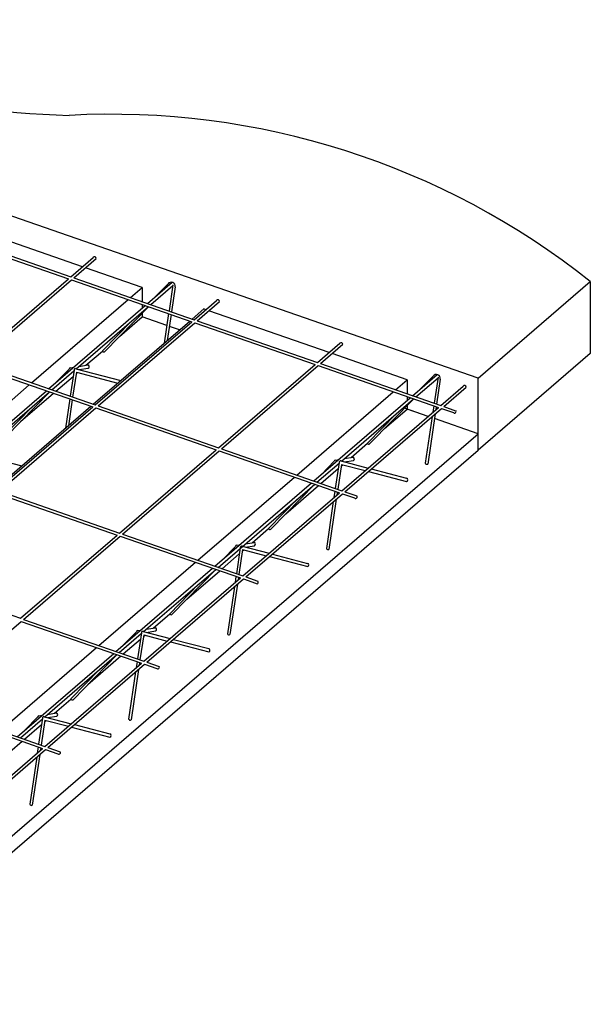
# Model space of a CAD drawing. Header units: millimetres. Extents: x 0 to 119, y 0 to 84.
# Tile 3 of 14: x 36.24 to 40.61, y 9.88 to 17.42. Entities that reach past the tile are written whole.
import ezdxf

# ---------------------------------------------------------------- set-up
doc = ezdxf.new("R2010")
doc.units = ezdxf.units.MM
doc.header["$MEASUREMENT"] = 0
for name, color, linetype in [('Malha POP', 251, 'Continuous'), ('Treliça', 251, 'Continuous'), ('Vinco sapata', 253, 'Continuous')]:
    doc.layers.add(name, color=color, linetype=linetype)
doc.layers.add('Vinco ConcUsi', color=7, linetype='Continuous', true_color=0x8c8c8c)

msp = doc.modelspace()

# ---------------------------------------------------------------- linework, layer by layer
at = {"layer": 'Malha POP'}
for p, q in [((36.7223, 15.5314), (35.8008, 15.8518)), ((35.694, 15.7598), (36.6155, 15.4395)), ((35.7117, 15.7751), (36.6332, 15.4548)), ((36.6332, 15.4548), (36.805, 15.6027)), ((36.6563, 15.4468), (36.8281, 15.5947)), ((37.1794, 15.3726), (36.7453, 15.5234)), ((35.8753, 14.8021), (36.6155, 15.4395)), ((35.8984, 14.7941), (36.6386, 15.4315)), ((36.6386, 15.4315), (37.5601, 15.1112)), ((36.6563, 15.4468), (37.5778, 15.1264)), ((37.0904, 15.2959), (37.1794, 15.3726)), ((37.1794, 15.3726), (37.1794, 15.2649)), ((36.3329, 14.643), (37.0727, 15.2806)), ((37.1794, 15.2435), (37.1794, 15.2145)), ((37.5778, 15.1264), (37.7496, 15.2743)), ((37.6009, 15.1184), (37.7726, 15.2663)), ((37.1794, 15.1752), (37.1794, 15.1476)), ((37.5627, 15.1317), (37.6516, 15.2084)), ((37.6668, 15.2031), (37.6516, 15.2084)), ((38.6114, 14.8748), (37.6899, 15.1951)), ((36.8052, 14.4788), (37.5449, 15.1164)), ((36.8199, 14.4737), (37.5601, 15.1112)), ((36.8429, 14.4657), (37.5831, 15.1032)), ((37.0066, 14.9986), (37.1794, 15.1476)), ((37.5831, 15.1032), (38.5047, 14.7828)), ((37.6009, 15.1184), (38.5224, 14.7981)), ((38.5224, 14.7981), (38.6941, 14.946)), ((38.5454, 14.7901), (38.7172, 14.938)), ((36.7496, 14.7772), (36.8757, 14.8858)), ((39.2102, 14.6666), (38.6345, 14.8668)), ((35.8807, 14.7788), (36.8022, 14.4585)), ((35.8984, 14.7941), (36.8199, 14.4737)), ((37.7645, 14.1454), (38.5047, 14.7828)), ((38.5454, 14.7901), (39.4669, 14.4698)), ((36.6739, 14.712), (36.6858, 14.7222)), ((36.7081, 14.7414), (36.7138, 14.7463)), ((37.7875, 14.1374), (38.5277, 14.7748)), ((38.5277, 14.7748), (39.4492, 14.4545)), ((35.5754, 13.9902), (36.3152, 14.6278)), ((36.5189, 14.5783), (36.651, 14.6922)), ((39.1212, 14.5899), (39.2102, 14.6666)), ((39.2102, 14.6666), (39.2102, 14.559)), ((36.2491, 14.3458), (36.5012, 14.5631)), ((38.3637, 13.9371), (39.1035, 14.5747)), ((39.4669, 14.4698), (39.6387, 14.6177)), ((39.49, 14.4618), (39.6617, 14.6097)), ((39.2102, 14.5376), (39.2102, 14.5085)), ((36.0477, 13.826), (36.7875, 14.4636)), ((36.062, 13.821), (36.8022, 14.4585)), ((36.085, 13.813), (36.8252, 14.4505)), ((36.8252, 14.4505), (37.7467, 14.1301)), ((36.8429, 14.4657), (37.7645, 14.1454)), ((38.709, 13.8171), (39.4492, 14.4545)), ((38.7321, 13.8091), (39.4723, 14.4465)), ((39.0374, 14.2927), (39.2102, 14.4416)), ((39.2102, 14.4693), (39.2102, 14.4416)), ((39.4723, 14.4465), (39.5639, 14.4146)), ((39.49, 14.4618), (39.5816, 14.4299)), ((38.7804, 14.0712), (38.9065, 14.1799)), ((37.0065, 13.4927), (37.7467, 14.1301)), ((37.0296, 13.4847), (37.7698, 14.1221)), ((37.7698, 14.1221), (38.6913, 13.8018)), ((37.7875, 14.1374), (38.709, 13.8171)), ((38.7389, 14.0355), (38.7446, 14.0404)), ((38.5497, 13.8724), (38.6818, 13.9863)), ((38.7047, 14.006), (38.7166, 14.0163)), ((37.6062, 13.2843), (38.346, 13.9218)), ((36.0673, 13.7978), (36.9888, 13.4774)), ((36.085, 13.813), (37.0065, 13.4927)), ((37.9511, 13.1644), (38.6913, 13.8018)), ((38.2799, 13.6399), (38.532, 13.8572)), ((38.7321, 13.8091), (38.8241, 13.777)), ((37.9741, 13.1564), (38.7143, 13.7938)), ((38.7143, 13.7938), (38.8064, 13.7618)), ((38.0229, 13.4184), (38.149, 13.527)), ((36.2486, 12.84), (36.9888, 13.4774)), ((36.2717, 12.832), (37.0119, 13.4694)), ((37.0119, 13.4694), (37.9334, 13.1491)), ((37.0296, 13.4847), (37.9511, 13.1644)), ((37.9473, 13.3532), (37.9591, 13.3634)), ((37.9814, 13.3826), (37.9871, 13.3875)), ((37.7922, 13.2196), (37.9243, 13.3334)), ((36.8487, 12.6314), (37.5885, 13.269)), ((37.5224, 12.987), (37.7745, 13.2043)), ((35.3271, 13.1603), (36.2486, 12.84)), ((37.1932, 12.5117), (37.9334, 13.1491)), ((37.2162, 12.5037), (37.9564, 13.1411)), ((37.9564, 13.1411), (38.0489, 13.1089)), ((37.9741, 13.1564), (38.0667, 13.1242)), ((36.2717, 12.832), (37.1932, 12.5117)), ((37.2654, 12.7656), (37.3915, 12.8742)), ((35.5137, 12.1793), (36.2539, 12.8167)), ((36.2539, 12.8167), (37.1755, 12.4964)), ((37.0348, 12.5667), (37.1668, 12.6806)), ((37.1898, 12.7003), (37.2017, 12.7106)), ((37.2239, 12.7298), (37.2296, 12.7347)), ((36.0912, 11.9786), (36.831, 12.6161)), ((36.7649, 12.3342), (37.017, 12.5515)), ((36.4353, 11.859), (37.1755, 12.4964)), ((36.4583, 11.851), (37.1985, 12.4884)), ((37.1985, 12.4884), (37.2915, 12.4561)), ((37.2162, 12.5037), (37.3092, 12.4714)), ((36.508, 12.1127), (36.634, 12.2214)), ((35.496, 12.164), (36.4175, 11.8437)), ((35.5137, 12.1793), (36.4353, 11.859)), ((36.4664, 12.0769), (36.4721, 12.0818)), ((36.2773, 11.9139), (36.4094, 12.0277)), ((36.4323, 12.0475), (36.4442, 12.0577)), ((35.6773, 11.2063), (36.4175, 11.8437)), ((36.0074, 11.6813), (36.2596, 11.8986)), ((36.4583, 11.851), (36.5517, 11.8185)), ((35.7004, 11.1983), (36.4406, 11.8357)), ((36.4406, 11.8357), (36.534, 11.8032))]:
    msp.add_line(p, q, dxfattribs=at)
for centre, radius, start, end in [((36.8151, 15.5945), 0.013, 0.83232, 140.83232), ((37.7596, 15.2662), 0.013, 0.83232, 140.83232), ((38.7042, 14.9378), 0.013, 0.83232, 140.83232), ((39.6488, 14.6095), 0.013, 0.83232, 140.83232), ((39.5728, 14.4223), 0.0117, 220.75668, 40.75668), ((38.8153, 13.7694), 0.0117, 220.75668, 40.75668), ((38.0578, 13.1166), 0.0117, 220.75668, 40.75668), ((37.3003, 12.4637), 0.0117, 220.75668, 40.75668), ((36.5428, 11.8109), 0.0117, 220.75668, 40.75668)]:
    msp.add_arc(centre, radius, start, end, dxfattribs=at)
at = {"layer": 'Treliça'}
for p, q in [((37.2211, 15.2504), (37.4094, 15.4127)), ((37.2459, 15.2418), (37.4155, 15.388)), ((37.2823, 15.3031), (37.3779, 15.4009)), ((37.4155, 15.3922), (37.3859, 15.1931)), ((37.4333, 15.3776), (37.4049, 15.1865)), ((36.4636, 14.5976), (37.2034, 15.2352)), ((36.6752, 14.75), (37.2282, 15.2265)), ((36.8918, 14.8813), (37.2292, 15.2262)), ((37.3829, 15.1728), (37.3495, 14.948)), ((37.4019, 15.1661), (37.3724, 14.9678)), ((36.8752, 14.8871), (37.095, 15.1118)), ((36.6971, 14.7688), (36.7647, 14.7796)), ((36.4884, 14.589), (36.6573, 14.7345)), ((36.5248, 14.6503), (36.6204, 14.748)), ((36.658, 14.7393), (36.6284, 14.5403)), ((36.6297, 14.758), (36.6543, 14.762)), ((36.6758, 14.7248), (36.6475, 14.5337)), ((36.672, 14.7508), (37.0163, 14.6608)), ((36.6758, 14.7248), (36.994, 14.6416)), ((36.6985, 14.7439), (36.7673, 14.7548)), ((39.2519, 14.5445), (39.4402, 14.7068)), ((39.2767, 14.5359), (39.4463, 14.6821)), ((39.3131, 14.5972), (39.4087, 14.6949)), ((39.4463, 14.6863), (39.4167, 14.4872)), ((39.4641, 14.6717), (39.4358, 14.4806)), ((35.7061, 13.9447), (36.4459, 14.5823)), ((35.7309, 13.9361), (36.4707, 14.5737)), ((36.1343, 14.2285), (36.4717, 14.5733)), ((36.6254, 14.5199), (36.592, 14.2951)), ((36.6444, 14.5133), (36.615, 14.3149)), ((38.4944, 13.8917), (39.2342, 14.5292)), ((38.706, 14.044), (39.259, 14.5206)), ((38.9226, 14.1754), (39.26, 14.5203)), ((36.1177, 14.2342), (36.3376, 14.4589)), ((38.906, 14.1812), (39.1259, 14.4059)), ((39.4246, 14.4054), (39.3674, 14.0208)), ((39.4137, 14.4668), (39.4064, 14.4176)), ((39.4327, 14.4602), (39.4293, 14.4374)), ((39.4017, 14.3857), (39.3484, 14.0274)), ((35.9145, 14.098), (36.2588, 14.0079)), ((38.5192, 13.883), (38.6881, 14.0286)), ((38.5556, 13.9444), (38.6512, 14.0421)), ((38.6888, 14.0334), (38.6592, 13.8344)), ((38.6605, 14.0521), (38.6851, 14.056)), ((38.7028, 14.0449), (38.9105, 13.9906)), ((38.7279, 14.0629), (38.7955, 14.0737)), ((38.7293, 14.038), (38.7981, 14.0489)), ((38.7067, 14.0189), (38.6783, 13.8278)), ((38.7067, 14.0189), (38.8882, 13.9714)), ((38.913, 13.9649), (39.2059, 13.8883)), ((38.9353, 13.9841), (39.2045, 13.9137)), ((37.7369, 13.2388), (38.4767, 13.8764)), ((37.7617, 13.2302), (38.5015, 13.8678)), ((38.1651, 13.5226), (38.5025, 13.8674)), ((38.6562, 13.814), (38.649, 13.7654)), ((38.6752, 13.8074), (38.6719, 13.7851)), ((38.1485, 13.5283), (38.3684, 13.753)), ((38.6443, 13.7334), (38.5909, 13.3745)), ((38.6672, 13.7532), (38.61, 13.3679)), ((37.9704, 13.41), (38.0381, 13.4208)), ((37.7981, 13.2915), (37.8937, 13.3893)), ((37.9313, 13.3806), (37.9018, 13.1815)), ((37.903, 13.3993), (37.9277, 13.4032)), ((37.9492, 13.366), (37.9208, 13.1749)), ((37.9453, 13.392), (38.1525, 13.3378)), ((37.9492, 13.366), (38.1303, 13.3187)), ((37.9718, 13.3851), (38.0406, 13.396)), ((38.1551, 13.3122), (38.4484, 13.2355)), ((38.1774, 13.3314), (38.447, 13.2608)), ((36.9794, 12.586), (37.7192, 13.2235)), ((37.1911, 12.7383), (37.744, 13.2149)), ((37.4076, 12.8697), (37.745, 13.2146)), ((37.8987, 13.1611), (37.8916, 13.1131)), ((37.9178, 13.1545), (37.9145, 13.1329)), ((37.391, 12.8755), (37.6109, 13.1002)), ((37.8869, 13.0812), (37.8335, 12.7217)), ((37.9098, 13.1009), (37.8525, 12.7151)), ((37.1455, 12.7464), (37.1702, 12.7503)), ((37.2129, 12.7572), (37.2806, 12.768)), ((37.2143, 12.7323), (37.2831, 12.7432)), ((37.0042, 12.5773), (37.1731, 12.7229)), ((37.0406, 12.6387), (37.1362, 12.7364)), ((37.1738, 12.7277), (37.1443, 12.5287)), ((37.1917, 12.7132), (37.1633, 12.5221)), ((37.1879, 12.7392), (37.3946, 12.6851)), ((37.1917, 12.7132), (37.3723, 12.6659)), ((37.4194, 12.6786), (37.6896, 12.608)), ((37.3971, 12.6595), (37.6909, 12.5826)), ((36.222, 11.9331), (36.9617, 12.5707)), ((36.4336, 12.0855), (36.9865, 12.5621)), ((36.6501, 12.2169), (36.9876, 12.5617)), ((36.6336, 12.2226), (36.8534, 12.4473)), ((37.1524, 12.4487), (37.095, 12.0622)), ((37.1412, 12.5083), (37.1342, 12.4609)), ((37.1603, 12.5017), (37.1571, 12.4806)), ((37.1295, 12.4289), (37.076, 12.0688)), ((36.2468, 11.9245), (36.4156, 12.07)), ((36.2831, 11.9858), (36.3787, 12.0836)), ((36.4164, 12.0749), (36.3868, 11.8758)), ((36.388, 12.0936), (36.4127, 12.0975)), ((36.4304, 12.0863), (36.6366, 12.0324)), ((36.4554, 12.1043), (36.5231, 12.1151)), ((36.4568, 12.0794), (36.5256, 12.0903)), ((36.4342, 12.0603), (36.4058, 11.8692)), ((36.4342, 12.0603), (36.6144, 12.0132)), ((36.6392, 12.0067), (36.9334, 11.9298)), ((36.6615, 12.0259), (36.9321, 11.9551)), ((36.3838, 11.8555), (36.3768, 11.8086)), ((36.4028, 11.8488), (36.3997, 11.8284)), ((36.3721, 11.7767), (36.3185, 11.416)), ((36.395, 11.7964), (36.3375, 11.4094))]:
    msp.add_line(p, q, dxfattribs=at)
for centre, radius, start, end in [((37.4028, 15.3825), 0.0309, 351.04172, 143.50916), ((36.8855, 14.8901), 0.0108, 196.10633, 305.55832), ((36.7612, 14.7667), 0.0134, 297.1468, 74.48292), ((39.4336, 14.6765), 0.0309, 351.04172, 143.50916), ((38.9163, 14.1842), 0.0108, 196.10633, 305.55832), ((38.792, 14.0608), 0.0134, 297.1468, 74.48292), ((39.3608, 14.0323), 0.0133, 201.65443, 300.01022), ((39.201, 13.9008), 0.0134, 291.4754, 74.48292), ((38.1589, 13.5313), 0.0108, 196.10633, 305.55832), ((38.0345, 13.4079), 0.0134, 297.1468, 74.48292), ((38.6033, 13.3794), 0.0133, 201.65443, 300.01022), ((38.4435, 13.2479), 0.0134, 291.4754, 74.48292), ((37.4014, 12.8785), 0.0108, 196.10633, 305.55832), ((37.277, 12.7551), 0.0134, 297.1468, 74.48292), ((37.8458, 12.7266), 0.0133, 201.65443, 300.01022), ((37.686, 12.5951), 0.0134, 291.4754, 74.48292), ((36.6439, 12.2256), 0.0108, 196.10633, 305.55832), ((36.5195, 12.1022), 0.0134, 297.1468, 74.48292), ((37.0883, 12.0738), 0.0133, 201.65443, 300.01022), ((36.9285, 11.9423), 0.0134, 291.4754, 74.48292), ((36.3308, 11.4209), 0.0133, 201.65443, 300.01022)]:
    msp.add_arc(centre, radius, start, end, dxfattribs=at)
for centre, start_param, end_param in [((36.6302, 14.7455), 0.05003, 1.370856), ((36.668, 14.7393), 5.870733, 7.853981), ((38.661, 14.0396), 0.05003, 1.370856), ((38.661, 14.0396), 0.05003, 1.370856), ((38.6988, 14.0334), 5.870733, 7.853981), ((37.9035, 13.3868), 0.05003, 1.370856), ((37.9413, 13.3806), 5.870733, 7.853981), ((37.146, 12.7339), 0.05003, 1.370856), ((37.1838, 12.7277), 5.870733, 7.853981), ((36.3885, 12.0811), 0.05003, 1.370856), ((36.4264, 12.0749), 5.870733, 7.853981)]:
    msp.add_ellipse(centre, major_axis=(0, 0.0125), ratio=0.8, start_param=start_param, end_param=end_param, dxfattribs=at)
at = {"layer": 'Vinco ConcUsi'}
for p, q in [((39.7533, 14.6778), (33.0469, 17.009)), ((39.7533, 14.6778), (40.6131, 15.4189)), ((40.6131, 15.4189), (40.6131, 14.8689)), ((40.6131, 14.8689), (39.7533, 14.1278)), ((39.7533, 14.2528), (39.7533, 14.6778))]:
    msp.add_line(p, q, dxfattribs=at)
for centre, radius, start, end in [((36.8795, 24.6743), 7.9878, 245.19244, 268.13955), ((36.9412, 10.7948), 5.9047, 51.54728, 93.11707)]:
    msp.add_arc(centre, radius, start, end, dxfattribs=at)
at = {"layer": 'Vinco sapata'}
for p, q in [((37.3693, 15.0815), (37.1794, 15.1476)), ((37.4656, 15.0481), (37.3884, 15.0749)), ((39.3698, 14.3861), (39.19, 14.4487)), ((39.3698, 14.3861), (39.2102, 14.4416)), ((39.4002, 14.3756), (39.3929, 14.3781)), ((39.4002, 14.3756), (39.3929, 14.3781)), ((39.7533, 14.2528), (39.4192, 14.369)), ((34.8296, 10.0093), (39.7533, 14.2528)), ((39.7533, 14.1278), (39.7533, 14.2528)), ((34.8296, 9.8843), (39.7533, 14.1278))]:
    msp.add_line(p, q, dxfattribs=at)

doc.saveas('drawing.dxf')
